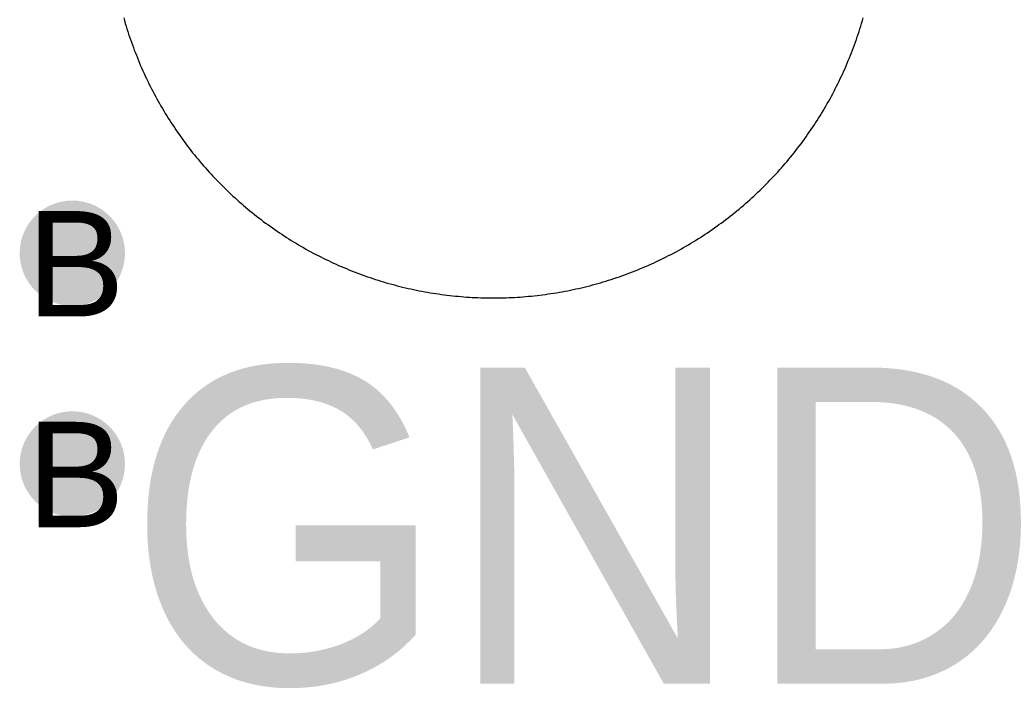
# Model space of a CAD drawing. Header units: millimetres. Extents: x -1.47 to 3.63, y -2.76 to 3.27.
# Tile 19 of 21: x 1.04 to 1.23, y 2.98 to 3.1. Entities that reach past the tile are written whole.
import ezdxf

# ---------------------------------------------------------------- set-up
doc = ezdxf.new("R2010")
doc.units = ezdxf.units.MM
doc.header["$MEASUREMENT"] = 0
for name, color, linetype in [('BottomLayer', 5, 'Continuous'), ('DrillDrawing', 1, 'Continuous'), ('TopLayer', 1, 'Continuous'), ('TopOverlay', 2, 'Continuous'), ('TopSolder', 216, 'Continuous')]:
    doc.layers.add(name, color=color, linetype=linetype)
doc.styles.add('Arial', font='txt', dxfattribs={"height": 0.2})

msp = doc.modelspace()

# ---------------------------------------------------------------- hatches: boundary and pattern name
at = {"layer": 'BottomLayer'}
h = msp.add_hatch(color=5, dxfattribs=at)
edge = h.paths.add_edge_path()
edge.add_arc((1.0485, 3.0605), 0.01, 0, 360)
h = msp.add_hatch(color=5, dxfattribs=at)
edge = h.paths.add_edge_path()
edge.add_arc((1.0485, 3.0205), 0.01, 0, 360)
at = {"layer": 'TopLayer'}
h = msp.add_hatch(color=1, dxfattribs=at)
edge = h.paths.add_edge_path()
edge.add_arc((1.0485, 3.0605), 0.01, 0, 360)
h = msp.add_hatch(color=1, dxfattribs=at)
edge = h.paths.add_edge_path()
edge.add_arc((1.0485, 3.0205), 0.01, 0, 360)
at = {"layer": 'TopSolder'}
h = msp.add_hatch(color=216, dxfattribs=at)
edge = h.paths.add_edge_path()
edge.add_arc((1.0485, 3.0605), 0.006, 0, 360)
h = msp.add_hatch(color=216, dxfattribs=at)
edge = h.paths.add_edge_path()
edge.add_arc((1.0485, 3.0205), 0.006, 0, 360)

# ---------------------------------------------------------------- linework, layer by layer
at = {"layer": 'BottomLayer'}
for p, q in [((1.05826, 3.10516), (1.0584, 3.10465)), ((1.0584, 3.10465), (1.05856, 3.10413)), ((1.05856, 3.10413), (1.05871, 3.10362)), ((1.05871, 3.10362), (1.05887, 3.10311)), ((1.19813, 3.10311), (1.19829, 3.10362)), ((1.19829, 3.10362), (1.19844, 3.10413)), ((1.19844, 3.10413), (1.1986, 3.10465)), ((1.1986, 3.10465), (1.19874, 3.10516)), ((1.05887, 3.10311), (1.05903, 3.1026)), ((1.05903, 3.1026), (1.0592, 3.10209)), ((1.0592, 3.10209), (1.05937, 3.10158)), ((1.19763, 3.10158), (1.1978, 3.10209)), ((1.1978, 3.10209), (1.19797, 3.1026)), ((1.19797, 3.1026), (1.19813, 3.10311)), ((1.05937, 3.10158), (1.05954, 3.10107)), ((1.05954, 3.10107), (1.05972, 3.10057)), ((1.05972, 3.10057), (1.0599, 3.10006)), ((1.0599, 3.10006), (1.06009, 3.09956)), ((1.19691, 3.09956), (1.1971, 3.10006)), ((1.1971, 3.10006), (1.19728, 3.10057)), ((1.19728, 3.10057), (1.19746, 3.10107)), ((1.19746, 3.10107), (1.19763, 3.10158)), ((1.06009, 3.09956), (1.06027, 3.09906)), ((1.06027, 3.09906), (1.06047, 3.09856)), ((1.06047, 3.09856), (1.06066, 3.09806)), ((1.06066, 3.09806), (1.06086, 3.09756)), ((1.19614, 3.09756), (1.19634, 3.09806)), ((1.19634, 3.09806), (1.19653, 3.09856)), ((1.19653, 3.09856), (1.19673, 3.09906)), ((1.19673, 3.09906), (1.19691, 3.09956)), ((1.06086, 3.09756), (1.06107, 3.09707)), ((1.06107, 3.09707), (1.06127, 3.09657)), ((1.06127, 3.09657), (1.06148, 3.09608)), ((1.06148, 3.09608), (1.0617, 3.09559)), ((1.1953, 3.09559), (1.19552, 3.09608)), ((1.19552, 3.09608), (1.19573, 3.09657)), ((1.19573, 3.09657), (1.19593, 3.09707)), ((1.19593, 3.09707), (1.19614, 3.09756)), ((1.0617, 3.09559), (1.06191, 3.0951)), ((1.06191, 3.0951), (1.06214, 3.09461)), ((1.06214, 3.09461), (1.06236, 3.09413)), ((1.19464, 3.09413), (1.19486, 3.09461)), ((1.19486, 3.09461), (1.19509, 3.0951)), ((1.19509, 3.0951), (1.1953, 3.09559)), ((1.06236, 3.09413), (1.06259, 3.09364)), ((1.06259, 3.09364), (1.06282, 3.09316)), ((1.06282, 3.09316), (1.06306, 3.09268)), ((1.06306, 3.09268), (1.0633, 3.0922)), ((1.1937, 3.0922), (1.19394, 3.09268)), ((1.19394, 3.09268), (1.19418, 3.09316)), ((1.19418, 3.09316), (1.19441, 3.09364)), ((1.19441, 3.09364), (1.19464, 3.09413)), ((1.0633, 3.0922), (1.06354, 3.09172)), ((1.06354, 3.09172), (1.06378, 3.09124)), ((1.06378, 3.09124), (1.06403, 3.09077)), ((1.06403, 3.09077), (1.06429, 3.0903)), ((1.19271, 3.0903), (1.19297, 3.09077)), ((1.19297, 3.09077), (1.19322, 3.09124)), ((1.19322, 3.09124), (1.19346, 3.09172)), ((1.19346, 3.09172), (1.1937, 3.0922)), ((1.06429, 3.0903), (1.06454, 3.08983)), ((1.06454, 3.08983), (1.0648, 3.08936)), ((1.0648, 3.08936), (1.06507, 3.08889)), ((1.06507, 3.08889), (1.06533, 3.08843)), ((1.19167, 3.08843), (1.19193, 3.08889)), ((1.19193, 3.08889), (1.1922, 3.08936)), ((1.1922, 3.08936), (1.19246, 3.08983)), ((1.19246, 3.08983), (1.19271, 3.0903)), ((1.06533, 3.08843), (1.0656, 3.08796)), ((1.0656, 3.08796), (1.06588, 3.0875)), ((1.06588, 3.0875), (1.06615, 3.08705)), ((1.06615, 3.08705), (1.06643, 3.08659)), ((1.19057, 3.08659), (1.19085, 3.08705)), ((1.19085, 3.08705), (1.19112, 3.0875)), ((1.19112, 3.0875), (1.1914, 3.08796)), ((1.1914, 3.08796), (1.19167, 3.08843)), ((1.06643, 3.08659), (1.06672, 3.08613)), ((1.06672, 3.08613), (1.067, 3.08568)), ((1.067, 3.08568), (1.06729, 3.08523)), ((1.06729, 3.08523), (1.06759, 3.08478)), ((1.06759, 3.08478), (1.06789, 3.08434)), ((1.18911, 3.08434), (1.18941, 3.08478)), ((1.18941, 3.08478), (1.18971, 3.08523)), ((1.18971, 3.08523), (1.19, 3.08568)), ((1.19, 3.08568), (1.19028, 3.08613)), ((1.19028, 3.08613), (1.19057, 3.08659)), ((1.06789, 3.08434), (1.06819, 3.08389)), ((1.06819, 3.08389), (1.06849, 3.08345)), ((1.06849, 3.08345), (1.0688, 3.08301)), ((1.0688, 3.08301), (1.0691, 3.08258)), ((1.18789, 3.08258), (1.1882, 3.08301)), ((1.1882, 3.08301), (1.18851, 3.08345)), ((1.18851, 3.08345), (1.18881, 3.08389)), ((1.18881, 3.08389), (1.18911, 3.08434)), ((1.0691, 3.08258), (1.06942, 3.08214)), ((1.06942, 3.08214), (1.06973, 3.08171)), ((1.06973, 3.08171), (1.07005, 3.08128)), ((1.07005, 3.08128), (1.07038, 3.08085)), ((1.18662, 3.08085), (1.18695, 3.08128)), ((1.18695, 3.08128), (1.18727, 3.08171)), ((1.18727, 3.08171), (1.18758, 3.08214)), ((1.18758, 3.08214), (1.18789, 3.08258)), ((1.07038, 3.08085), (1.0707, 3.08042)), ((1.0707, 3.08042), (1.07103, 3.08)), ((1.07103, 3.08), (1.07136, 3.07958)), ((1.07136, 3.07958), (1.0717, 3.07916)), ((1.1853, 3.07916), (1.18564, 3.07958)), ((1.18564, 3.07958), (1.18597, 3.08)), ((1.18597, 3.08), (1.1863, 3.08042)), ((1.1863, 3.08042), (1.18662, 3.08085)), ((1.0717, 3.07916), (1.07204, 3.07875)), ((1.07204, 3.07875), (1.07238, 3.07833)), ((1.07238, 3.07833), (1.07272, 3.07792)), ((1.07272, 3.07792), (1.07307, 3.07752)), ((1.07307, 3.07752), (1.07342, 3.07711)), ((1.18358, 3.07711), (1.18393, 3.07752)), ((1.18393, 3.07752), (1.18428, 3.07792)), ((1.18428, 3.07792), (1.18462, 3.07833)), ((1.18462, 3.07833), (1.18496, 3.07875)), ((1.18496, 3.07875), (1.1853, 3.07916)), ((1.07342, 3.07711), (1.07377, 3.07671)), ((1.07377, 3.07671), (1.07413, 3.07631)), ((1.07413, 3.07631), (1.07449, 3.07591)), ((1.07449, 3.07591), (1.07485, 3.07551)), ((1.07485, 3.07551), (1.07521, 3.07512)), ((1.18179, 3.07512), (1.18215, 3.07551)), ((1.18215, 3.07551), (1.18251, 3.07591)), ((1.18251, 3.07591), (1.18287, 3.07631)), ((1.18287, 3.07631), (1.18323, 3.07671)), ((1.18323, 3.07671), (1.18358, 3.07711)), ((1.07521, 3.07512), (1.07558, 3.07473)), ((1.07558, 3.07473), (1.07595, 3.07434)), ((1.07595, 3.07434), (1.07632, 3.07396)), ((1.07632, 3.07396), (1.0767, 3.07358)), ((1.0767, 3.07358), (1.07708, 3.0732)), ((1.17992, 3.0732), (1.1803, 3.07358)), ((1.1803, 3.07358), (1.18068, 3.07396)), ((1.18068, 3.07396), (1.18105, 3.07434)), ((1.18105, 3.07434), (1.18142, 3.07473)), ((1.18142, 3.07473), (1.18179, 3.07512)), ((1.07708, 3.0732), (1.07746, 3.07282)), ((1.07746, 3.07282), (1.07784, 3.07245)), ((1.07784, 3.07245), (1.07823, 3.07208)), ((1.07823, 3.07208), (1.07862, 3.07171)), ((1.07862, 3.07171), (1.07901, 3.07135)), ((1.17799, 3.07135), (1.17838, 3.07171)), ((1.17838, 3.07171), (1.17877, 3.07208)), ((1.17877, 3.07208), (1.17916, 3.07245)), ((1.17916, 3.07245), (1.17954, 3.07282)), ((1.17954, 3.07282), (1.17992, 3.0732)), ((1.07901, 3.07135), (1.07941, 3.07099)), ((1.07941, 3.07099), (1.07981, 3.07063)), ((1.07981, 3.07063), (1.08021, 3.07027)), ((1.08021, 3.07027), (1.08061, 3.06992)), ((1.08061, 3.06992), (1.08102, 3.06957)), ((1.17599, 3.06957), (1.17639, 3.06992)), ((1.17639, 3.06992), (1.17679, 3.07027)), ((1.17679, 3.07027), (1.17719, 3.07063)), ((1.17719, 3.07063), (1.17759, 3.07099)), ((1.17759, 3.07099), (1.17799, 3.07135)), ((1.08102, 3.06957), (1.08142, 3.06922)), ((1.08142, 3.06922), (1.08183, 3.06888)), ((1.08183, 3.06888), (1.08225, 3.06854)), ((1.08225, 3.06854), (1.08266, 3.0682)), ((1.08266, 3.0682), (1.08308, 3.06786)), ((1.17392, 3.06786), (1.17434, 3.0682)), ((1.17434, 3.0682), (1.17475, 3.06854)), ((1.17475, 3.06854), (1.17517, 3.06888)), ((1.17517, 3.06888), (1.17558, 3.06922)), ((1.17558, 3.06922), (1.17599, 3.06957)), ((1.08308, 3.06786), (1.0835, 3.06753)), ((1.0835, 3.06753), (1.08392, 3.0672)), ((1.08392, 3.0672), (1.08435, 3.06688)), ((1.08435, 3.06688), (1.08478, 3.06655)), ((1.08478, 3.06655), (1.08521, 3.06623)), ((1.08521, 3.06623), (1.08564, 3.06592)), ((1.17136, 3.06592), (1.17179, 3.06623)), ((1.17179, 3.06623), (1.17222, 3.06655)), ((1.17222, 3.06655), (1.17265, 3.06688)), ((1.17265, 3.06688), (1.17308, 3.0672)), ((1.17308, 3.0672), (1.1735, 3.06753)), ((1.1735, 3.06753), (1.17392, 3.06786)), ((1.08564, 3.06592), (1.08608, 3.06561)), ((1.08608, 3.06561), (1.08651, 3.0653)), ((1.08651, 3.0653), (1.08695, 3.06499)), ((1.08695, 3.06499), (1.08739, 3.06469)), ((1.08739, 3.06469), (1.08784, 3.06439)), ((1.08784, 3.06439), (1.08828, 3.06409)), ((1.16872, 3.06409), (1.16916, 3.06439)), ((1.16916, 3.06439), (1.16961, 3.06469)), ((1.16961, 3.06469), (1.17005, 3.06499)), ((1.17005, 3.06499), (1.17049, 3.0653)), ((1.17049, 3.0653), (1.17092, 3.06561)), ((1.17092, 3.06561), (1.17136, 3.06592)), ((1.08828, 3.06409), (1.08873, 3.06379)), ((1.08873, 3.06379), (1.08918, 3.0635)), ((1.08918, 3.0635), (1.08963, 3.06322)), ((1.08963, 3.06322), (1.09009, 3.06293)), ((1.09009, 3.06293), (1.09055, 3.06265)), ((1.09055, 3.06265), (1.091, 3.06238)), ((1.091, 3.06238), (1.09146, 3.0621)), ((1.16554, 3.0621), (1.166, 3.06238)), ((1.166, 3.06238), (1.16645, 3.06265)), ((1.16645, 3.06265), (1.16691, 3.06293)), ((1.16691, 3.06293), (1.16737, 3.06322)), ((1.16737, 3.06322), (1.16782, 3.0635)), ((1.16782, 3.0635), (1.16827, 3.06379)), ((1.16827, 3.06379), (1.16872, 3.06409)), ((1.09146, 3.0621), (1.09193, 3.06183)), ((1.09193, 3.06183), (1.09239, 3.06157)), ((1.09239, 3.06157), (1.09286, 3.0613)), ((1.09286, 3.0613), (1.09333, 3.06104)), ((1.09333, 3.06104), (1.0938, 3.06079)), ((1.0938, 3.06079), (1.09427, 3.06053)), ((1.09427, 3.06053), (1.09474, 3.06028)), ((1.16226, 3.06028), (1.16273, 3.06053)), ((1.16273, 3.06053), (1.1632, 3.06079)), ((1.1632, 3.06079), (1.16367, 3.06104)), ((1.16367, 3.06104), (1.16414, 3.0613)), ((1.16414, 3.0613), (1.16461, 3.06157)), ((1.16461, 3.06157), (1.16507, 3.06183)), ((1.16507, 3.06183), (1.16554, 3.0621)), ((1.09474, 3.06028), (1.09522, 3.06004)), ((1.09522, 3.06004), (1.0957, 3.0598)), ((1.0957, 3.0598), (1.09618, 3.05956)), ((1.09618, 3.05956), (1.09666, 3.05932)), ((1.09666, 3.05932), (1.09714, 3.05909)), ((1.09714, 3.05909), (1.09763, 3.05886)), ((1.09763, 3.05886), (1.09811, 3.05864)), ((1.09811, 3.05864), (1.0986, 3.05841)), ((1.1584, 3.05841), (1.15889, 3.05864)), ((1.15889, 3.05864), (1.15937, 3.05886)), ((1.15937, 3.05886), (1.15986, 3.05909)), ((1.15986, 3.05909), (1.16034, 3.05932)), ((1.16034, 3.05932), (1.16082, 3.05956)), ((1.16082, 3.05956), (1.1613, 3.0598)), ((1.1613, 3.0598), (1.16178, 3.06004)), ((1.16178, 3.06004), (1.16226, 3.06028)), ((1.0986, 3.05841), (1.09909, 3.0582)), ((1.09909, 3.0582), (1.09958, 3.05798)), ((1.09958, 3.05798), (1.10007, 3.05777)), ((1.10007, 3.05777), (1.10057, 3.05757)), ((1.10057, 3.05757), (1.10106, 3.05736)), ((1.10106, 3.05736), (1.10156, 3.05716)), ((1.10156, 3.05716), (1.10206, 3.05697)), ((1.10206, 3.05697), (1.10256, 3.05677)), ((1.10256, 3.05677), (1.10306, 3.05659)), ((1.15394, 3.05659), (1.15444, 3.05677)), ((1.15444, 3.05677), (1.15494, 3.05697)), ((1.15494, 3.05697), (1.15544, 3.05716)), ((1.15544, 3.05716), (1.15594, 3.05736)), ((1.15594, 3.05736), (1.15643, 3.05757)), ((1.15643, 3.05757), (1.15693, 3.05777)), ((1.15693, 3.05777), (1.15742, 3.05798)), ((1.15742, 3.05798), (1.15791, 3.0582)), ((1.15791, 3.0582), (1.1584, 3.05841)), ((1.10306, 3.05659), (1.10356, 3.0564)), ((1.10356, 3.0564), (1.10407, 3.05622)), ((1.10407, 3.05622), (1.10457, 3.05604)), ((1.10457, 3.05604), (1.10508, 3.05587)), ((1.10508, 3.05587), (1.10559, 3.0557)), ((1.10559, 3.0557), (1.1061, 3.05553)), ((1.1061, 3.05553), (1.10661, 3.05537)), ((1.10661, 3.05537), (1.10712, 3.05521)), ((1.10712, 3.05521), (1.10763, 3.05506)), ((1.10763, 3.05506), (1.10815, 3.0549)), ((1.10815, 3.0549), (1.10866, 3.05476)), ((1.14834, 3.05476), (1.14885, 3.0549)), ((1.14885, 3.0549), (1.14937, 3.05506)), ((1.14937, 3.05506), (1.14988, 3.05521)), ((1.14988, 3.05521), (1.15039, 3.05537)), ((1.15039, 3.05537), (1.1509, 3.05553)), ((1.1509, 3.05553), (1.15141, 3.0557)), ((1.15141, 3.0557), (1.15192, 3.05587)), ((1.15192, 3.05587), (1.15243, 3.05604)), ((1.15243, 3.05604), (1.15293, 3.05622)), ((1.15293, 3.05622), (1.15344, 3.0564)), ((1.15344, 3.0564), (1.15394, 3.05659)), ((1.10866, 3.05476), (1.10918, 3.05461)), ((1.10918, 3.05461), (1.10969, 3.05447)), ((1.10969, 3.05447), (1.11021, 3.05434)), ((1.11021, 3.05434), (1.11073, 3.05421)), ((1.11073, 3.05421), (1.11125, 3.05408)), ((1.11125, 3.05408), (1.11177, 3.05395)), ((1.11177, 3.05395), (1.1123, 3.05383)), ((1.1123, 3.05383), (1.11282, 3.05371)), ((1.11282, 3.05371), (1.11334, 3.0536)), ((1.11334, 3.0536), (1.11387, 3.05349)), ((1.11387, 3.05349), (1.11439, 3.05339)), ((1.11439, 3.05339), (1.11492, 3.05328)), ((1.11492, 3.05328), (1.11544, 3.05319)), ((1.11544, 3.05319), (1.11597, 3.05309)), ((1.11597, 3.05309), (1.1165, 3.053)), ((1.1165, 3.053), (1.11703, 3.05292)), ((1.13997, 3.05292), (1.1405, 3.053)), ((1.1405, 3.053), (1.14103, 3.05309)), ((1.14103, 3.05309), (1.14156, 3.05319)), ((1.14156, 3.05319), (1.14208, 3.05328)), ((1.14208, 3.05328), (1.14261, 3.05339)), ((1.14261, 3.05339), (1.14313, 3.05349)), ((1.14313, 3.05349), (1.14366, 3.0536)), ((1.14366, 3.0536), (1.14418, 3.05371)), ((1.14418, 3.05371), (1.1447, 3.05383)), ((1.1447, 3.05383), (1.14523, 3.05395)), ((1.14523, 3.05395), (1.14575, 3.05408)), ((1.14575, 3.05408), (1.14627, 3.05421)), ((1.14627, 3.05421), (1.14679, 3.05434)), ((1.14679, 3.05434), (1.14731, 3.05447)), ((1.14731, 3.05447), (1.14782, 3.05461)), ((1.14782, 3.05461), (1.14834, 3.05476)), ((1.11703, 3.05292), (1.11756, 3.05283)), ((1.11756, 3.05283), (1.11809, 3.05276)), ((1.11809, 3.05276), (1.11862, 3.05268)), ((1.11862, 3.05268), (1.11915, 3.05261)), ((1.11915, 3.05261), (1.11968, 3.05254)), ((1.11968, 3.05254), (1.12021, 3.05248)), ((1.12021, 3.05248), (1.12075, 3.05242)), ((1.12075, 3.05242), (1.12128, 3.05237)), ((1.12128, 3.05237), (1.12181, 3.05232)), ((1.12181, 3.05232), (1.12235, 3.05227)), ((1.12235, 3.05227), (1.12288, 3.05223)), ((1.12288, 3.05223), (1.12341, 3.05219)), ((1.12341, 3.05219), (1.12395, 3.05215)), ((1.12395, 3.05215), (1.12448, 3.05212)), ((1.12448, 3.05212), (1.12502, 3.05209)), ((1.12502, 3.05209), (1.12555, 3.05207)), ((1.12555, 3.05207), (1.12609, 3.05205)), ((1.12609, 3.05205), (1.12662, 3.05203)), ((1.12662, 3.05203), (1.12716, 3.05202)), ((1.12716, 3.05202), (1.1277, 3.05201)), ((1.1277, 3.05201), (1.12823, 3.05201)), ((1.12823, 3.05201), (1.12877, 3.05201)), ((1.12877, 3.05201), (1.1293, 3.05201)), ((1.1293, 3.05201), (1.12984, 3.05202)), ((1.12984, 3.05202), (1.13037, 3.05203)), ((1.13037, 3.05203), (1.13091, 3.05205)), ((1.13091, 3.05205), (1.13145, 3.05207)), ((1.13145, 3.05207), (1.13198, 3.05209)), ((1.13198, 3.05209), (1.13252, 3.05212)), ((1.13252, 3.05212), (1.13305, 3.05215)), ((1.13305, 3.05215), (1.13359, 3.05219)), ((1.13359, 3.05219), (1.13412, 3.05223)), ((1.13412, 3.05223), (1.13465, 3.05227)), ((1.13465, 3.05227), (1.13519, 3.05232)), ((1.13519, 3.05232), (1.13572, 3.05237)), ((1.13572, 3.05237), (1.13625, 3.05242)), ((1.13625, 3.05242), (1.13679, 3.05248)), ((1.13679, 3.05248), (1.13732, 3.05254)), ((1.13732, 3.05254), (1.13785, 3.05261)), ((1.13785, 3.05261), (1.13838, 3.05268)), ((1.13838, 3.05268), (1.13891, 3.05276)), ((1.13891, 3.05276), (1.13944, 3.05283)), ((1.13944, 3.05283), (1.13997, 3.05292))]:
    msp.add_line(p, q, dxfattribs=at)
at = {"layer": 'TopLayer'}
for p, q in [((1.05826, 3.10516), (1.0584, 3.10465)), ((1.0584, 3.10465), (1.05856, 3.10413)), ((1.05856, 3.10413), (1.05871, 3.10362)), ((1.05871, 3.10362), (1.05887, 3.10311)), ((1.19813, 3.10311), (1.19829, 3.10362)), ((1.19829, 3.10362), (1.19844, 3.10413)), ((1.19844, 3.10413), (1.1986, 3.10465)), ((1.1986, 3.10465), (1.19874, 3.10516)), ((1.05887, 3.10311), (1.05903, 3.1026)), ((1.05903, 3.1026), (1.0592, 3.10209)), ((1.0592, 3.10209), (1.05937, 3.10158)), ((1.19763, 3.10158), (1.1978, 3.10209)), ((1.1978, 3.10209), (1.19797, 3.1026)), ((1.19797, 3.1026), (1.19813, 3.10311)), ((1.05937, 3.10158), (1.05954, 3.10107)), ((1.05954, 3.10107), (1.05972, 3.10057)), ((1.05972, 3.10057), (1.0599, 3.10006)), ((1.0599, 3.10006), (1.06009, 3.09956)), ((1.19691, 3.09956), (1.1971, 3.10006)), ((1.1971, 3.10006), (1.19728, 3.10057)), ((1.19728, 3.10057), (1.19746, 3.10107)), ((1.19746, 3.10107), (1.19763, 3.10158)), ((1.06009, 3.09956), (1.06027, 3.09906)), ((1.06027, 3.09906), (1.06047, 3.09856)), ((1.06047, 3.09856), (1.06066, 3.09806)), ((1.06066, 3.09806), (1.06086, 3.09756)), ((1.19614, 3.09756), (1.19634, 3.09806)), ((1.19634, 3.09806), (1.19653, 3.09856)), ((1.19653, 3.09856), (1.19673, 3.09906)), ((1.19673, 3.09906), (1.19691, 3.09956)), ((1.06086, 3.09756), (1.06107, 3.09707)), ((1.06107, 3.09707), (1.06127, 3.09657)), ((1.06127, 3.09657), (1.06148, 3.09608)), ((1.06148, 3.09608), (1.0617, 3.09559)), ((1.1953, 3.09559), (1.19552, 3.09608)), ((1.19552, 3.09608), (1.19573, 3.09657)), ((1.19573, 3.09657), (1.19593, 3.09707)), ((1.19593, 3.09707), (1.19614, 3.09756)), ((1.0617, 3.09559), (1.06191, 3.0951)), ((1.06191, 3.0951), (1.06214, 3.09461)), ((1.06214, 3.09461), (1.06236, 3.09413)), ((1.19464, 3.09413), (1.19486, 3.09461)), ((1.19486, 3.09461), (1.19509, 3.0951)), ((1.19509, 3.0951), (1.1953, 3.09559)), ((1.06236, 3.09413), (1.06259, 3.09364)), ((1.06259, 3.09364), (1.06282, 3.09316)), ((1.06282, 3.09316), (1.06306, 3.09268)), ((1.06306, 3.09268), (1.0633, 3.0922)), ((1.1937, 3.0922), (1.19394, 3.09268)), ((1.19394, 3.09268), (1.19418, 3.09316)), ((1.19418, 3.09316), (1.19441, 3.09364)), ((1.19441, 3.09364), (1.19464, 3.09413)), ((1.0633, 3.0922), (1.06354, 3.09172)), ((1.06354, 3.09172), (1.06378, 3.09124)), ((1.06378, 3.09124), (1.06403, 3.09077)), ((1.06403, 3.09077), (1.06429, 3.0903)), ((1.19271, 3.0903), (1.19297, 3.09077)), ((1.19297, 3.09077), (1.19322, 3.09124)), ((1.19322, 3.09124), (1.19346, 3.09172)), ((1.19346, 3.09172), (1.1937, 3.0922)), ((1.06429, 3.0903), (1.06454, 3.08983)), ((1.06454, 3.08983), (1.0648, 3.08936)), ((1.0648, 3.08936), (1.06507, 3.08889)), ((1.06507, 3.08889), (1.06533, 3.08843)), ((1.19167, 3.08843), (1.19193, 3.08889)), ((1.19193, 3.08889), (1.1922, 3.08936)), ((1.1922, 3.08936), (1.19246, 3.08983)), ((1.19246, 3.08983), (1.19271, 3.0903)), ((1.06533, 3.08843), (1.0656, 3.08796)), ((1.0656, 3.08796), (1.06588, 3.0875)), ((1.06588, 3.0875), (1.06615, 3.08705)), ((1.06615, 3.08705), (1.06643, 3.08659)), ((1.19057, 3.08659), (1.19085, 3.08705)), ((1.19085, 3.08705), (1.19112, 3.0875)), ((1.19112, 3.0875), (1.1914, 3.08796)), ((1.1914, 3.08796), (1.19167, 3.08843)), ((1.06643, 3.08659), (1.06672, 3.08613)), ((1.06672, 3.08613), (1.067, 3.08568)), ((1.067, 3.08568), (1.06729, 3.08523)), ((1.06729, 3.08523), (1.06759, 3.08478)), ((1.06759, 3.08478), (1.06789, 3.08434)), ((1.18911, 3.08434), (1.18941, 3.08478)), ((1.18941, 3.08478), (1.18971, 3.08523)), ((1.18971, 3.08523), (1.19, 3.08568)), ((1.19, 3.08568), (1.19028, 3.08613)), ((1.19028, 3.08613), (1.19057, 3.08659)), ((1.06789, 3.08434), (1.06819, 3.08389)), ((1.06819, 3.08389), (1.06849, 3.08345)), ((1.06849, 3.08345), (1.0688, 3.08301)), ((1.0688, 3.08301), (1.0691, 3.08258)), ((1.18789, 3.08258), (1.1882, 3.08301)), ((1.1882, 3.08301), (1.18851, 3.08345)), ((1.18851, 3.08345), (1.18881, 3.08389)), ((1.18881, 3.08389), (1.18911, 3.08434)), ((1.0691, 3.08258), (1.06942, 3.08214)), ((1.06942, 3.08214), (1.06973, 3.08171)), ((1.06973, 3.08171), (1.07005, 3.08128)), ((1.07005, 3.08128), (1.07038, 3.08085)), ((1.18662, 3.08085), (1.18695, 3.08128)), ((1.18695, 3.08128), (1.18727, 3.08171)), ((1.18727, 3.08171), (1.18758, 3.08214)), ((1.18758, 3.08214), (1.18789, 3.08258)), ((1.07038, 3.08085), (1.0707, 3.08042)), ((1.0707, 3.08042), (1.07103, 3.08)), ((1.07103, 3.08), (1.07136, 3.07958)), ((1.07136, 3.07958), (1.0717, 3.07916)), ((1.1853, 3.07916), (1.18564, 3.07958)), ((1.18564, 3.07958), (1.18597, 3.08)), ((1.18597, 3.08), (1.1863, 3.08042)), ((1.1863, 3.08042), (1.18662, 3.08085)), ((1.0717, 3.07916), (1.07204, 3.07875)), ((1.07204, 3.07875), (1.07238, 3.07833)), ((1.07238, 3.07833), (1.07272, 3.07792)), ((1.07272, 3.07792), (1.07307, 3.07752)), ((1.07307, 3.07752), (1.07342, 3.07711)), ((1.18358, 3.07711), (1.18393, 3.07752)), ((1.18393, 3.07752), (1.18428, 3.07792)), ((1.18428, 3.07792), (1.18462, 3.07833)), ((1.18462, 3.07833), (1.18496, 3.07875)), ((1.18496, 3.07875), (1.1853, 3.07916)), ((1.07342, 3.07711), (1.07377, 3.07671)), ((1.07377, 3.07671), (1.07413, 3.07631)), ((1.07413, 3.07631), (1.07449, 3.07591)), ((1.07449, 3.07591), (1.07485, 3.07551)), ((1.07485, 3.07551), (1.07521, 3.07512)), ((1.18179, 3.07512), (1.18215, 3.07551)), ((1.18215, 3.07551), (1.18251, 3.07591)), ((1.18251, 3.07591), (1.18287, 3.07631)), ((1.18287, 3.07631), (1.18323, 3.07671)), ((1.18323, 3.07671), (1.18358, 3.07711)), ((1.07521, 3.07512), (1.07558, 3.07473)), ((1.07558, 3.07473), (1.07595, 3.07434)), ((1.07595, 3.07434), (1.07632, 3.07396)), ((1.07632, 3.07396), (1.0767, 3.07358)), ((1.0767, 3.07358), (1.07708, 3.0732)), ((1.17992, 3.0732), (1.1803, 3.07358)), ((1.1803, 3.07358), (1.18068, 3.07396)), ((1.18068, 3.07396), (1.18105, 3.07434)), ((1.18105, 3.07434), (1.18142, 3.07473)), ((1.18142, 3.07473), (1.18179, 3.07512)), ((1.07708, 3.0732), (1.07746, 3.07282)), ((1.07746, 3.07282), (1.07784, 3.07245)), ((1.07784, 3.07245), (1.07823, 3.07208)), ((1.07823, 3.07208), (1.07862, 3.07171)), ((1.07862, 3.07171), (1.07901, 3.07135)), ((1.17799, 3.07135), (1.17838, 3.07171)), ((1.17838, 3.07171), (1.17877, 3.07208)), ((1.17877, 3.07208), (1.17916, 3.07245)), ((1.17916, 3.07245), (1.17954, 3.07282)), ((1.17954, 3.07282), (1.17992, 3.0732)), ((1.07901, 3.07135), (1.07941, 3.07099)), ((1.07941, 3.07099), (1.07981, 3.07063)), ((1.07981, 3.07063), (1.08021, 3.07027)), ((1.08021, 3.07027), (1.08061, 3.06992)), ((1.08061, 3.06992), (1.08102, 3.06957)), ((1.17599, 3.06957), (1.17639, 3.06992)), ((1.17639, 3.06992), (1.17679, 3.07027)), ((1.17679, 3.07027), (1.17719, 3.07063)), ((1.17719, 3.07063), (1.17759, 3.07099)), ((1.17759, 3.07099), (1.17799, 3.07135)), ((1.08102, 3.06957), (1.08142, 3.06922)), ((1.08142, 3.06922), (1.08183, 3.06888)), ((1.08183, 3.06888), (1.08225, 3.06854)), ((1.08225, 3.06854), (1.08266, 3.0682)), ((1.08266, 3.0682), (1.08308, 3.06786)), ((1.17392, 3.06786), (1.17434, 3.0682)), ((1.17434, 3.0682), (1.17475, 3.06854)), ((1.17475, 3.06854), (1.17517, 3.06888)), ((1.17517, 3.06888), (1.17558, 3.06922)), ((1.17558, 3.06922), (1.17599, 3.06957)), ((1.08308, 3.06786), (1.0835, 3.06753)), ((1.0835, 3.06753), (1.08392, 3.0672)), ((1.08392, 3.0672), (1.08435, 3.06688)), ((1.08435, 3.06688), (1.08478, 3.06655)), ((1.08478, 3.06655), (1.08521, 3.06623)), ((1.08521, 3.06623), (1.08564, 3.06592)), ((1.17136, 3.06592), (1.17179, 3.06623)), ((1.17179, 3.06623), (1.17222, 3.06655)), ((1.17222, 3.06655), (1.17265, 3.06688)), ((1.17265, 3.06688), (1.17308, 3.0672)), ((1.17308, 3.0672), (1.1735, 3.06753)), ((1.1735, 3.06753), (1.17392, 3.06786)), ((1.08564, 3.06592), (1.08608, 3.06561)), ((1.08608, 3.06561), (1.08651, 3.0653)), ((1.08651, 3.0653), (1.08695, 3.06499)), ((1.08695, 3.06499), (1.08739, 3.06469)), ((1.08739, 3.06469), (1.08784, 3.06439)), ((1.08784, 3.06439), (1.08828, 3.06409)), ((1.16872, 3.06409), (1.16916, 3.06439)), ((1.16916, 3.06439), (1.16961, 3.06469)), ((1.16961, 3.06469), (1.17005, 3.06499)), ((1.17005, 3.06499), (1.17049, 3.0653)), ((1.17049, 3.0653), (1.17092, 3.06561)), ((1.17092, 3.06561), (1.17136, 3.06592)), ((1.08828, 3.06409), (1.08873, 3.06379)), ((1.08873, 3.06379), (1.08918, 3.0635)), ((1.08918, 3.0635), (1.08963, 3.06322)), ((1.08963, 3.06322), (1.09009, 3.06293)), ((1.09009, 3.06293), (1.09055, 3.06265)), ((1.09055, 3.06265), (1.091, 3.06238)), ((1.091, 3.06238), (1.09146, 3.0621)), ((1.16554, 3.0621), (1.166, 3.06238)), ((1.166, 3.06238), (1.16645, 3.06265)), ((1.16645, 3.06265), (1.16691, 3.06293)), ((1.16691, 3.06293), (1.16737, 3.06322)), ((1.16737, 3.06322), (1.16782, 3.0635)), ((1.16782, 3.0635), (1.16827, 3.06379)), ((1.16827, 3.06379), (1.16872, 3.06409)), ((1.09146, 3.0621), (1.09193, 3.06183)), ((1.09193, 3.06183), (1.09239, 3.06157)), ((1.09239, 3.06157), (1.09286, 3.0613)), ((1.09286, 3.0613), (1.09333, 3.06104)), ((1.09333, 3.06104), (1.0938, 3.06079)), ((1.0938, 3.06079), (1.09427, 3.06053)), ((1.09427, 3.06053), (1.09474, 3.06028)), ((1.16226, 3.06028), (1.16273, 3.06053)), ((1.16273, 3.06053), (1.1632, 3.06079)), ((1.1632, 3.06079), (1.16367, 3.06104)), ((1.16367, 3.06104), (1.16414, 3.0613)), ((1.16414, 3.0613), (1.16461, 3.06157)), ((1.16461, 3.06157), (1.16507, 3.06183)), ((1.16507, 3.06183), (1.16554, 3.0621)), ((1.09474, 3.06028), (1.09522, 3.06004)), ((1.09522, 3.06004), (1.0957, 3.0598)), ((1.0957, 3.0598), (1.09618, 3.05956)), ((1.09618, 3.05956), (1.09666, 3.05932)), ((1.09666, 3.05932), (1.09714, 3.05909)), ((1.09714, 3.05909), (1.09763, 3.05886)), ((1.09763, 3.05886), (1.09811, 3.05864)), ((1.09811, 3.05864), (1.0986, 3.05841)), ((1.1584, 3.05841), (1.15889, 3.05864)), ((1.15889, 3.05864), (1.15937, 3.05886)), ((1.15937, 3.05886), (1.15986, 3.05909)), ((1.15986, 3.05909), (1.16034, 3.05932)), ((1.16034, 3.05932), (1.16082, 3.05956)), ((1.16082, 3.05956), (1.1613, 3.0598)), ((1.1613, 3.0598), (1.16178, 3.06004)), ((1.16178, 3.06004), (1.16226, 3.06028)), ((1.0986, 3.05841), (1.09909, 3.0582)), ((1.09909, 3.0582), (1.09958, 3.05798)), ((1.09958, 3.05798), (1.10007, 3.05777)), ((1.10007, 3.05777), (1.10057, 3.05757)), ((1.10057, 3.05757), (1.10106, 3.05736)), ((1.10106, 3.05736), (1.10156, 3.05716)), ((1.10156, 3.05716), (1.10206, 3.05697)), ((1.10206, 3.05697), (1.10256, 3.05677)), ((1.10256, 3.05677), (1.10306, 3.05659)), ((1.15394, 3.05659), (1.15444, 3.05677)), ((1.15444, 3.05677), (1.15494, 3.05697)), ((1.15494, 3.05697), (1.15544, 3.05716)), ((1.15544, 3.05716), (1.15594, 3.05736)), ((1.15594, 3.05736), (1.15643, 3.05757)), ((1.15643, 3.05757), (1.15693, 3.05777)), ((1.15693, 3.05777), (1.15742, 3.05798)), ((1.15742, 3.05798), (1.15791, 3.0582)), ((1.15791, 3.0582), (1.1584, 3.05841)), ((1.10306, 3.05659), (1.10356, 3.0564)), ((1.10356, 3.0564), (1.10407, 3.05622)), ((1.10407, 3.05622), (1.10457, 3.05604)), ((1.10457, 3.05604), (1.10508, 3.05587)), ((1.10508, 3.05587), (1.10559, 3.0557)), ((1.10559, 3.0557), (1.1061, 3.05553)), ((1.1061, 3.05553), (1.10661, 3.05537)), ((1.10661, 3.05537), (1.10712, 3.05521)), ((1.10712, 3.05521), (1.10763, 3.05506)), ((1.10763, 3.05506), (1.10815, 3.0549)), ((1.10815, 3.0549), (1.10866, 3.05476)), ((1.14834, 3.05476), (1.14885, 3.0549)), ((1.14885, 3.0549), (1.14937, 3.05506)), ((1.14937, 3.05506), (1.14988, 3.05521)), ((1.14988, 3.05521), (1.15039, 3.05537)), ((1.15039, 3.05537), (1.1509, 3.05553)), ((1.1509, 3.05553), (1.15141, 3.0557)), ((1.15141, 3.0557), (1.15192, 3.05587)), ((1.15192, 3.05587), (1.15243, 3.05604)), ((1.15243, 3.05604), (1.15293, 3.05622)), ((1.15293, 3.05622), (1.15344, 3.0564)), ((1.15344, 3.0564), (1.15394, 3.05659)), ((1.10866, 3.05476), (1.10918, 3.05461)), ((1.10918, 3.05461), (1.10969, 3.05447)), ((1.10969, 3.05447), (1.11021, 3.05434)), ((1.11021, 3.05434), (1.11073, 3.05421)), ((1.11073, 3.05421), (1.11125, 3.05408)), ((1.11125, 3.05408), (1.11177, 3.05395)), ((1.11177, 3.05395), (1.1123, 3.05383)), ((1.1123, 3.05383), (1.11282, 3.05371)), ((1.11282, 3.05371), (1.11334, 3.0536)), ((1.11334, 3.0536), (1.11387, 3.05349)), ((1.11387, 3.05349), (1.11439, 3.05339)), ((1.11439, 3.05339), (1.11492, 3.05328)), ((1.11492, 3.05328), (1.11544, 3.05319)), ((1.11544, 3.05319), (1.11597, 3.05309)), ((1.11597, 3.05309), (1.1165, 3.053)), ((1.1165, 3.053), (1.11703, 3.05292)), ((1.13997, 3.05292), (1.1405, 3.053)), ((1.1405, 3.053), (1.14103, 3.05309)), ((1.14103, 3.05309), (1.14156, 3.05319)), ((1.14156, 3.05319), (1.14208, 3.05328)), ((1.14208, 3.05328), (1.14261, 3.05339)), ((1.14261, 3.05339), (1.14313, 3.05349)), ((1.14313, 3.05349), (1.14366, 3.0536)), ((1.14366, 3.0536), (1.14418, 3.05371)), ((1.14418, 3.05371), (1.1447, 3.05383)), ((1.1447, 3.05383), (1.14523, 3.05395)), ((1.14523, 3.05395), (1.14575, 3.05408)), ((1.14575, 3.05408), (1.14627, 3.05421)), ((1.14627, 3.05421), (1.14679, 3.05434)), ((1.14679, 3.05434), (1.14731, 3.05447)), ((1.14731, 3.05447), (1.14782, 3.05461)), ((1.14782, 3.05461), (1.14834, 3.05476)), ((1.11703, 3.05292), (1.11756, 3.05283)), ((1.11756, 3.05283), (1.11809, 3.05276)), ((1.11809, 3.05276), (1.11862, 3.05268)), ((1.11862, 3.05268), (1.11915, 3.05261)), ((1.11915, 3.05261), (1.11968, 3.05254)), ((1.11968, 3.05254), (1.12021, 3.05248)), ((1.12021, 3.05248), (1.12075, 3.05242)), ((1.12075, 3.05242), (1.12128, 3.05237)), ((1.12128, 3.05237), (1.12181, 3.05232)), ((1.12181, 3.05232), (1.12235, 3.05227)), ((1.12235, 3.05227), (1.12288, 3.05223)), ((1.12288, 3.05223), (1.12341, 3.05219)), ((1.12341, 3.05219), (1.12395, 3.05215)), ((1.12395, 3.05215), (1.12448, 3.05212)), ((1.12448, 3.05212), (1.12502, 3.05209)), ((1.12502, 3.05209), (1.12555, 3.05207)), ((1.12555, 3.05207), (1.12609, 3.05205)), ((1.12609, 3.05205), (1.12662, 3.05203)), ((1.12662, 3.05203), (1.12716, 3.05202)), ((1.12716, 3.05202), (1.1277, 3.05201)), ((1.1277, 3.05201), (1.12823, 3.05201)), ((1.12823, 3.05201), (1.12877, 3.05201)), ((1.12877, 3.05201), (1.1293, 3.05201)), ((1.1293, 3.05201), (1.12984, 3.05202)), ((1.12984, 3.05202), (1.13037, 3.05203)), ((1.13037, 3.05203), (1.13091, 3.05205)), ((1.13091, 3.05205), (1.13145, 3.05207)), ((1.13145, 3.05207), (1.13198, 3.05209)), ((1.13198, 3.05209), (1.13252, 3.05212)), ((1.13252, 3.05212), (1.13305, 3.05215)), ((1.13305, 3.05215), (1.13359, 3.05219)), ((1.13359, 3.05219), (1.13412, 3.05223)), ((1.13412, 3.05223), (1.13465, 3.05227)), ((1.13465, 3.05227), (1.13519, 3.05232)), ((1.13519, 3.05232), (1.13572, 3.05237)), ((1.13572, 3.05237), (1.13625, 3.05242)), ((1.13625, 3.05242), (1.13679, 3.05248)), ((1.13679, 3.05248), (1.13732, 3.05254)), ((1.13732, 3.05254), (1.13785, 3.05261)), ((1.13785, 3.05261), (1.13838, 3.05268)), ((1.13838, 3.05268), (1.13891, 3.05276)), ((1.13891, 3.05276), (1.13944, 3.05283)), ((1.13944, 3.05283), (1.13997, 3.05292))]:
    msp.add_line(p, q, dxfattribs=at)

# ---------------------------------------------------------------- texts
at = {"layer": 'DrillDrawing', "style": 'Arial'}
for p in [(1.03984, 3.0485), (1.03984, 3.0085)]:
    msp.add_text('B', height=0.02, dxfattribs=at).set_placement(p)
at = {"layer": 'TopOverlay', "style": 'Arial'}
msp.add_text('GND', height=0.06, rotation=360, dxfattribs=at).set_placement((1.0585, 2.9788))

doc.saveas('drawing.dxf')
